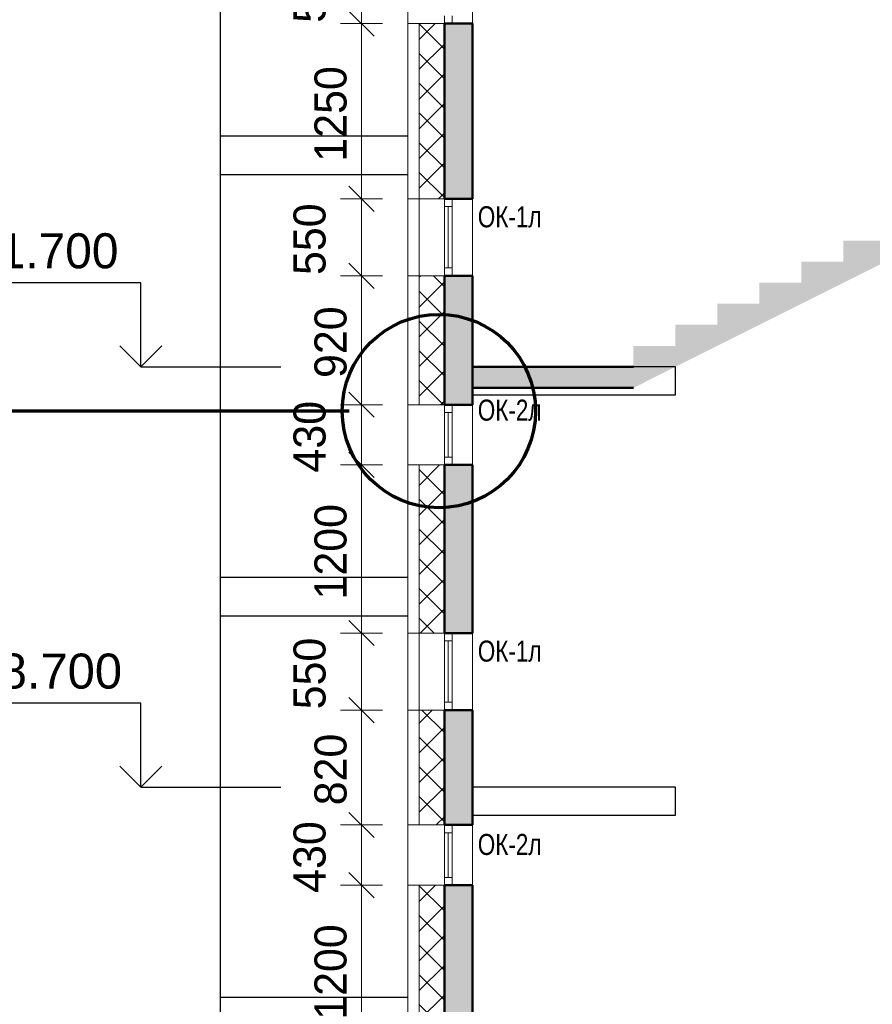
# Model space of a CAD drawing. Header units: millimetres. Extents: x 247266 to 730847, y -636031 to 10052.
# Tile 27 of 256: x 524080 to 530169, y -440541 to -433513. Entities that reach past the tile are written whole.
import ezdxf

# ---------------------------------------------------------------- set-up
doc = ezdxf.new("R2010")
doc.units = ezdxf.units.MM
for name, color, linetype, lineweight in [('A_012_ПРОЕМ', 7, 'Continuous', 25), ('Standard', 7, 'Continuous', 25), ('Двери', 7, 'Continuous', 25), ('Навесной фасад', 7, 'Continuous', 25), ('Общий01', 7, 'Continuous', 13), ('Общий02', 7, 'Continuous', 18), ('Размерная линия_ общее', 7, 'Continuous', 25), ('Стена_ бетон несущ.', 7, 'Continuous', 70)]:
    doc.layers.add(name, color=color, linetype=linetype, lineweight=lineweight)
doc.styles.add('ARIAL', font='arial.ttf')
doc.styles.add('Century Gothic', font='GOTHIC.TTF')
doc.dimstyles.new('DIMSTYLE_3', dxfattribs={"dimtxt": 229, "dimasz": 300, "dimexe": 0, "dimexo": 0, "dimgap": 114.5, "dimtad": 2, "dimdec": 0, "dimrnd": 1, "dimzin": 12, "dimdsep": 46, "dimtxsty": 'Century Gothic', "dimblk1": 'ALL_ML_STRICH', "dimblk2": 'ALL_ML_STRICH', "dimsah": 1, "dimcen": 0, "dimclrd": 256, "dimclre": 256, "dimclrt": 256, "dimadec": 0, "dimazin": 0, "dimtfac": 1, "dimtdec": 0, "dimtix": 1, "dimtmove": 2, "dimatfit": 3, "dimfxl": 0, "dimtvp": 1.2, "dimtzin": 0, "dimlwd": 0, "dimlwe": 13, "dimarcsym": 0})
doc.dimstyles.new('DIMSTYLE_8', dxfattribs={"dimtxt": 229, "dimasz": 300, "dimexe": 0, "dimexo": 0, "dimgap": 114.5, "dimtad": 2, "dimdec": 0, "dimrnd": 1, "dimzin": 12, "dimdsep": 46, "dimtxsty": 'Century Gothic', "dimblk1": 'ALL_ML_STRICH', "dimblk2": 'ALL_ML_STRICH', "dimsah": 1, "dimcen": 0, "dimclrd": 256, "dimclre": 256, "dimclrt": 256, "dimadec": 0, "dimazin": 0, "dimtfac": 1, "dimtdec": 0, "dimtix": 1, "dimtmove": 2, "dimatfit": 3, "dimfxl": 0, "dimtzin": 0, "dimlwd": 0, "dimlwe": 13, "dimarcsym": 0})
pattern_1 = [(45, (615978.7, -278424.58), (-106.06602, 106.06602), []), (135, (615978.7, -278424.58), (-106.06602, -106.06602), [])]

# ---------------------------------------------------------------- blocks, each defined once
blk = doc.blocks.new('ALL_ML_STRICH')
at = {"color": 0, "linetype": 'ByBlock', "lineweight": -2}
for p, q in [((0, -0.5), (0, 0.5)), ((-0.3, -0.3), (0.3, 0.3)), ((-1, 0), (0.5, 0))]:
    blk.add_line(p, q, dxfattribs=at)
blk = doc.blocks.new('*D646')
at = {"layer": 'DEFPOINTS', "color": 0, "ltscale": 100, "transparency": 33554687}
for p in [(526521.6, -440891.4), (526521.6, -440891.4), (526521.6, -441441.4)]:
    blk.add_point(p, dxfattribs=at)
at = {"layer": 'Размерная линия_ общее', "color": 218, "linetype": 'Continuous', "lineweight": 0, "transparency": 33554687}
for p, q in [((526521.6, -440591.4), (526521.6, -440291.4)), ((526521.6, -441441.4), (526521.6, -440891.4)), ((526521.6, -441741.4), (526521.6, -442041.4))]:
    blk.add_line(p, q, dxfattribs=at)
at = {"layer": 'Размерная линия_ общее', "color": 218, "linetype": 'Continuous', "lineweight": 13, "transparency": 33554687}
for p, q in [((526521.6, -440891.4), (526521.6, -440891.4)), ((526521.6, -441441.4), (526521.6, -441441.4))]:
    blk.add_line(p, q, dxfattribs=at)
at = {"layer": 'Размерная линия_ общее', "color": 218, "lineweight": 0, "ltscale": 100, "xscale": 300, "yscale": 300, "zscale": 300}
for p, rotation in [((526521.6, -440891.4), 270), ((526521.6, -441441.4), 90)]:
    blk.add_blockref('ALL_ML_STRICH', p, dxfattribs=dict(at, rotation=rotation))
at = {"layer": 'Размерная линия_ общее', "color": 218, "lineweight": 13, "ltscale": 100, "transparency": 33554687, "insert": (526151.3, -441180.3), "char_height": 229, "width": 490.714, "attachment_point": 5, "rotation": 90, "style": 'Century Gothic'}
blk.add_mtext('550', dxfattribs=at)
blk = doc.blocks.new('*D647')
at = {"layer": 'DEFPOINTS', "color": 0, "ltscale": 100, "transparency": 33554687}
for p in [(526521.6, -439691.4), (526521.6, -439691.4), (526521.6, -440891.4)]:
    blk.add_point(p, dxfattribs=at)
at = {"layer": 'Размерная линия_ общее', "color": 218, "linetype": 'Continuous', "lineweight": 0, "transparency": 33554687}
for p, q in [((526521.6, -439391.4), (526521.6, -439091.4)), ((526521.6, -440891.4), (526521.6, -439691.4)), ((526521.6, -441191.4), (526521.6, -441491.4))]:
    blk.add_line(p, q, dxfattribs=at)
at = {"layer": 'Размерная линия_ общее', "color": 218, "linetype": 'Continuous', "lineweight": 13, "transparency": 33554687}
for p, q in [((526521.6, -439691.4), (526521.6, -439691.4)), ((526521.6, -440891.4), (526521.6, -440891.4))]:
    blk.add_line(p, q, dxfattribs=at)
at = {"layer": 'Размерная линия_ общее', "color": 218, "lineweight": 0, "ltscale": 100, "xscale": 300, "yscale": 300, "zscale": 300}
for p, rotation in [((526521.6, -439691.4), 270), ((526521.6, -440891.4), 90)]:
    blk.add_blockref('ALL_ML_STRICH', p, dxfattribs=dict(at, rotation=rotation))
at = {"layer": 'Размерная линия_ общее', "color": 218, "lineweight": 13, "ltscale": 100, "transparency": 33554687, "insert": (526301.3, -440311.1), "char_height": 229, "width": 654.286, "attachment_point": 5, "rotation": 90, "style": 'Century Gothic'}
blk.add_mtext('1200', dxfattribs=at)
blk = doc.blocks.new('*D648')
at = {"layer": 'DEFPOINTS', "color": 0, "ltscale": 100, "transparency": 33554687}
for p in [(526521.6, -439261.4), (526521.6, -439261.4), (526521.6, -439691.4)]:
    blk.add_point(p, dxfattribs=at)
at = {"layer": 'Размерная линия_ общее', "color": 218, "linetype": 'Continuous', "lineweight": 0, "transparency": 33554687}
for p, q in [((526521.6, -438961.4), (526521.6, -438661.4)), ((526521.6, -439691.4), (526521.6, -439261.4)), ((526521.6, -439991.4), (526521.6, -440291.4))]:
    blk.add_line(p, q, dxfattribs=at)
at = {"layer": 'Размерная линия_ общее', "color": 218, "linetype": 'Continuous', "lineweight": 13, "transparency": 33554687}
for p, q in [((526521.6, -439261.4), (526521.6, -439261.4)), ((526521.6, -439691.4), (526521.6, -439691.4))]:
    blk.add_line(p, q, dxfattribs=at)
at = {"layer": 'Размерная линия_ общее', "color": 218, "lineweight": 0, "ltscale": 100, "xscale": 300, "yscale": 300, "zscale": 300}
for p, rotation in [((526521.6, -439261.4), 270), ((526521.6, -439691.4), 90)]:
    blk.add_blockref('ALL_ML_STRICH', p, dxfattribs=dict(at, rotation=rotation))
at = {"layer": 'Размерная линия_ общее', "color": 218, "lineweight": 13, "ltscale": 100, "transparency": 33554687, "insert": (526151.3, -439490.3), "char_height": 229, "width": 490.714, "attachment_point": 5, "rotation": 90, "style": 'Century Gothic'}
blk.add_mtext('430', dxfattribs=at)
blk = doc.blocks.new('*D649')
at = {"layer": 'DEFPOINTS', "color": 0, "ltscale": 100, "transparency": 33554687}
for p in [(526521.6, -438441.4), (526521.6, -438441.4), (526521.6, -439261.4)]:
    blk.add_point(p, dxfattribs=at)
at = {"layer": 'Размерная линия_ общее', "color": 218, "linetype": 'Continuous', "lineweight": 0, "transparency": 33554687}
for p, q in [((526521.6, -438141.4), (526521.6, -437841.4)), ((526521.6, -439261.4), (526521.6, -438441.4)), ((526521.6, -439561.4), (526521.6, -439861.4))]:
    blk.add_line(p, q, dxfattribs=at)
at = {"layer": 'Размерная линия_ общее', "color": 218, "linetype": 'Continuous', "lineweight": 13, "transparency": 33554687}
for p, q in [((526521.6, -438441.4), (526521.6, -438441.4)), ((526521.6, -439261.4), (526521.6, -439261.4))]:
    blk.add_line(p, q, dxfattribs=at)
at = {"layer": 'Размерная линия_ общее', "color": 218, "lineweight": 0, "ltscale": 100, "xscale": 300, "yscale": 300, "zscale": 300}
for p, rotation in [((526521.6, -438441.4), 270), ((526521.6, -439261.4), 90)]:
    blk.add_blockref('ALL_ML_STRICH', p, dxfattribs=dict(at, rotation=rotation))
at = {"layer": 'Размерная линия_ общее', "color": 218, "lineweight": 13, "ltscale": 100, "transparency": 33554687, "insert": (526301.3, -438865.3), "char_height": 229, "width": 490.714, "attachment_point": 5, "rotation": 90, "style": 'Century Gothic'}
blk.add_mtext('820', dxfattribs=at)
blk = doc.blocks.new('*D650')
at = {"layer": 'DEFPOINTS', "color": 0, "ltscale": 100, "transparency": 33554687}
for p in [(526521.6, -437891.4), (526521.6, -437891.4), (526521.6, -438441.4)]:
    blk.add_point(p, dxfattribs=at)
at = {"layer": 'Размерная линия_ общее', "color": 218, "linetype": 'Continuous', "lineweight": 0, "transparency": 33554687}
for p, q in [((526521.6, -437591.4), (526521.6, -437291.4)), ((526521.6, -438441.4), (526521.6, -437891.4)), ((526521.6, -438741.4), (526521.6, -439041.4))]:
    blk.add_line(p, q, dxfattribs=at)
at = {"layer": 'Размерная линия_ общее', "color": 218, "linetype": 'Continuous', "lineweight": 13, "transparency": 33554687}
for p, q in [((526521.6, -437891.4), (526521.6, -437891.4)), ((526521.6, -438441.4), (526521.6, -438441.4))]:
    blk.add_line(p, q, dxfattribs=at)
at = {"layer": 'Размерная линия_ общее', "color": 218, "lineweight": 0, "ltscale": 100, "xscale": 300, "yscale": 300, "zscale": 300}
for p, rotation in [((526521.6, -437891.4), 270), ((526521.6, -438441.4), 90)]:
    blk.add_blockref('ALL_ML_STRICH', p, dxfattribs=dict(at, rotation=rotation))
at = {"layer": 'Размерная линия_ общее', "color": 218, "lineweight": 13, "ltscale": 100, "transparency": 33554687, "insert": (526151.3, -438180.3), "char_height": 229, "width": 490.714, "attachment_point": 5, "rotation": 90, "style": 'Century Gothic'}
blk.add_mtext('550', dxfattribs=at)
blk = doc.blocks.new('*D651')
at = {"layer": 'DEFPOINTS', "color": 0, "ltscale": 100, "transparency": 33554687}
for p in [(526521.6, -436691.4), (526521.6, -436691.4), (526521.6, -437891.4)]:
    blk.add_point(p, dxfattribs=at)
at = {"layer": 'Размерная линия_ общее', "color": 218, "linetype": 'Continuous', "lineweight": 0, "transparency": 33554687}
for p, q in [((526521.6, -436391.4), (526521.6, -436091.4)), ((526521.6, -437891.4), (526521.6, -436691.4)), ((526521.6, -438191.4), (526521.6, -438491.4))]:
    blk.add_line(p, q, dxfattribs=at)
at = {"layer": 'Размерная линия_ общее', "color": 218, "linetype": 'Continuous', "lineweight": 13, "transparency": 33554687}
for p, q in [((526521.6, -436691.4), (526521.6, -436691.4)), ((526521.6, -437891.4), (526521.6, -437891.4))]:
    blk.add_line(p, q, dxfattribs=at)
at = {"layer": 'Размерная линия_ общее', "color": 218, "lineweight": 0, "ltscale": 100, "xscale": 300, "yscale": 300, "zscale": 300}
for p, rotation in [((526521.6, -436691.4), 270), ((526521.6, -437891.4), 90)]:
    blk.add_blockref('ALL_ML_STRICH', p, dxfattribs=dict(at, rotation=rotation))
at = {"layer": 'Размерная линия_ общее', "color": 218, "lineweight": 13, "ltscale": 100, "transparency": 33554687, "insert": (526301.3, -437311.1), "char_height": 229, "width": 654.286, "attachment_point": 5, "rotation": 90, "style": 'Century Gothic'}
blk.add_mtext('1200', dxfattribs=at)
blk = doc.blocks.new('*D652')
at = {"layer": 'DEFPOINTS', "color": 0, "ltscale": 100, "transparency": 33554687}
for p in [(526521.6, -436261.4), (526521.6, -436261.4), (526521.6, -436691.4)]:
    blk.add_point(p, dxfattribs=at)
at = {"layer": 'Размерная линия_ общее', "color": 218, "linetype": 'Continuous', "lineweight": 0, "transparency": 33554687}
for p, q in [((526521.6, -435961.4), (526521.6, -435661.4)), ((526521.6, -436691.4), (526521.6, -436261.4)), ((526521.6, -436991.4), (526521.6, -437291.4))]:
    blk.add_line(p, q, dxfattribs=at)
at = {"layer": 'Размерная линия_ общее', "color": 218, "linetype": 'Continuous', "lineweight": 13, "transparency": 33554687}
for p, q in [((526521.6, -436261.4), (526521.6, -436261.4)), ((526521.6, -436691.4), (526521.6, -436691.4))]:
    blk.add_line(p, q, dxfattribs=at)
at = {"layer": 'Размерная линия_ общее', "color": 218, "lineweight": 0, "ltscale": 100, "xscale": 300, "yscale": 300, "zscale": 300}
for p, rotation in [((526521.6, -436261.4), 270), ((526521.6, -436691.4), 90)]:
    blk.add_blockref('ALL_ML_STRICH', p, dxfattribs=dict(at, rotation=rotation))
at = {"layer": 'Размерная линия_ общее', "color": 218, "lineweight": 13, "ltscale": 100, "transparency": 33554687, "insert": (526151.3, -436490.3), "char_height": 229, "width": 490.714, "attachment_point": 5, "rotation": 90, "style": 'Century Gothic'}
blk.add_mtext('430', dxfattribs=at)
blk = doc.blocks.new('*D653')
at = {"layer": 'DEFPOINTS', "color": 0, "ltscale": 100, "transparency": 33554687}
for p in [(526521.6, -435341.4), (526521.6, -435341.4), (526521.6, -436261.4)]:
    blk.add_point(p, dxfattribs=at)
at = {"layer": 'Размерная линия_ общее', "color": 218, "linetype": 'Continuous', "lineweight": 0, "transparency": 33554687}
for p, q in [((526521.6, -435041.4), (526521.6, -434741.4)), ((526521.6, -436261.4), (526521.6, -435341.4)), ((526521.6, -436561.4), (526521.6, -436861.4))]:
    blk.add_line(p, q, dxfattribs=at)
at = {"layer": 'Размерная линия_ общее', "color": 218, "linetype": 'Continuous', "lineweight": 13, "transparency": 33554687}
for p, q in [((526521.6, -435341.4), (526521.6, -435341.4)), ((526521.6, -436261.4), (526521.6, -436261.4))]:
    blk.add_line(p, q, dxfattribs=at)
at = {"layer": 'Размерная линия_ общее', "color": 218, "lineweight": 0, "ltscale": 100, "xscale": 300, "yscale": 300, "zscale": 300}
for p, rotation in [((526521.6, -435341.4), 270), ((526521.6, -436261.4), 90)]:
    blk.add_blockref('ALL_ML_STRICH', p, dxfattribs=dict(at, rotation=rotation))
at = {"layer": 'Размерная линия_ общее', "color": 218, "lineweight": 13, "ltscale": 100, "transparency": 33554687, "insert": (526301.3, -435815.3), "char_height": 229, "width": 490.714, "attachment_point": 5, "rotation": 90, "style": 'Century Gothic'}
blk.add_mtext('920', dxfattribs=at)
blk = doc.blocks.new('*D654')
at = {"layer": 'DEFPOINTS', "color": 0, "ltscale": 100, "transparency": 33554687}
for p in [(526521.6, -434791.4), (526521.6, -434791.4), (526521.6, -435341.4)]:
    blk.add_point(p, dxfattribs=at)
at = {"layer": 'Размерная линия_ общее', "color": 218, "linetype": 'Continuous', "lineweight": 0, "transparency": 33554687}
for p, q in [((526521.6, -434491.4), (526521.6, -434191.4)), ((526521.6, -435341.4), (526521.6, -434791.4)), ((526521.6, -435641.4), (526521.6, -435941.4))]:
    blk.add_line(p, q, dxfattribs=at)
at = {"layer": 'Размерная линия_ общее', "color": 218, "linetype": 'Continuous', "lineweight": 13, "transparency": 33554687}
for p, q in [((526521.6, -434791.4), (526521.6, -434791.4)), ((526521.6, -435341.4), (526521.6, -435341.4))]:
    blk.add_line(p, q, dxfattribs=at)
at = {"layer": 'Размерная линия_ общее', "color": 218, "lineweight": 0, "ltscale": 100, "xscale": 300, "yscale": 300, "zscale": 300}
for p, rotation in [((526521.6, -434791.4), 270), ((526521.6, -435341.4), 90)]:
    blk.add_blockref('ALL_ML_STRICH', p, dxfattribs=dict(at, rotation=rotation))
at = {"layer": 'Размерная линия_ общее', "color": 218, "lineweight": 13, "ltscale": 100, "transparency": 33554687, "insert": (526151.3, -435080.3), "char_height": 229, "width": 490.714, "attachment_point": 5, "rotation": 90, "style": 'Century Gothic'}
blk.add_mtext('550', dxfattribs=at)
blk = doc.blocks.new('*D655')
at = {"layer": 'DEFPOINTS', "color": 0, "ltscale": 100, "transparency": 33554687}
for p in [(526521.6, -433541.4), (526521.6, -433541.4), (526521.6, -434791.4)]:
    blk.add_point(p, dxfattribs=at)
at = {"layer": 'Размерная линия_ общее', "color": 218, "linetype": 'Continuous', "lineweight": 0, "transparency": 33554687}
for p, q in [((526521.6, -433241.4), (526521.6, -432941.4)), ((526521.6, -434791.4), (526521.6, -433541.4)), ((526521.6, -435091.4), (526521.6, -435391.4))]:
    blk.add_line(p, q, dxfattribs=at)
at = {"layer": 'Размерная линия_ общее', "color": 218, "linetype": 'Continuous', "lineweight": 13, "transparency": 33554687}
for p, q in [((526521.6, -433541.4), (526521.6, -433541.4)), ((526521.6, -434791.4), (526521.6, -434791.4))]:
    blk.add_line(p, q, dxfattribs=at)
at = {"layer": 'Размерная линия_ общее', "color": 218, "lineweight": 0, "ltscale": 100, "xscale": 300, "yscale": 300, "zscale": 300}
for p, rotation in [((526521.6, -433541.4), 270), ((526521.6, -434791.4), 90)]:
    blk.add_blockref('ALL_ML_STRICH', p, dxfattribs=dict(at, rotation=rotation))
at = {"layer": 'Размерная линия_ общее', "color": 218, "lineweight": 13, "ltscale": 100, "transparency": 33554687, "insert": (526301.3, -434186.1), "char_height": 229, "width": 654.286, "attachment_point": 5, "rotation": 90, "style": 'Century Gothic'}
blk.add_mtext('1250', dxfattribs=at)
blk = doc.blocks.new('*D656')
at = {"layer": 'DEFPOINTS', "color": 0, "ltscale": 100, "transparency": 33554687}
for p in [(526521.6, -432991.4), (526521.6, -432991.4), (526521.6, -433541.4)]:
    blk.add_point(p, dxfattribs=at)
at = {"layer": 'Размерная линия_ общее', "color": 218, "linetype": 'Continuous', "lineweight": 0, "transparency": 33554687}
for p, q in [((526521.6, -432691.4), (526521.6, -432391.4)), ((526521.6, -433541.4), (526521.6, -432991.4)), ((526521.6, -433841.4), (526521.6, -434141.4))]:
    blk.add_line(p, q, dxfattribs=at)
at = {"layer": 'Размерная линия_ общее', "color": 218, "linetype": 'Continuous', "lineweight": 13, "transparency": 33554687}
for p, q in [((526521.6, -432991.4), (526521.6, -432991.4)), ((526521.6, -433541.4), (526521.6, -433541.4))]:
    blk.add_line(p, q, dxfattribs=at)
at = {"layer": 'Размерная линия_ общее', "color": 218, "lineweight": 0, "ltscale": 100, "xscale": 300, "yscale": 300, "zscale": 300}
for p, rotation in [((526521.6, -432991.4), 270), ((526521.6, -433541.4), 90)]:
    blk.add_blockref('ALL_ML_STRICH', p, dxfattribs=dict(at, rotation=rotation))
at = {"layer": 'Размерная линия_ общее', "color": 218, "lineweight": 13, "ltscale": 100, "transparency": 33554687, "insert": (526151.3, -433280.3), "char_height": 229, "width": 490.714, "attachment_point": 5, "rotation": 90, "style": 'Century Gothic'}
blk.add_mtext('550', dxfattribs=at)
blk = doc.blocks.new('*D657')
at = {"layer": 'DEFPOINTS', "color": 0, "ltscale": 100, "transparency": 33554687}
for p in [(526521.6, -432191.4), (526521.6, -432191.4), (526521.6, -432991.4)]:
    blk.add_point(p, dxfattribs=at)
at = {"layer": 'Размерная линия_ общее', "color": 218, "linetype": 'Continuous', "lineweight": 0, "transparency": 33554687}
for p, q in [((526521.6, -431891.4), (526521.6, -431591.4)), ((526521.6, -432991.4), (526521.6, -432191.4)), ((526521.6, -433291.4), (526521.6, -433591.4))]:
    blk.add_line(p, q, dxfattribs=at)
at = {"layer": 'Размерная линия_ общее', "color": 218, "linetype": 'Continuous', "lineweight": 13, "transparency": 33554687}
for p, q in [((526521.6, -432191.4), (526521.6, -432191.4)), ((526521.6, -432991.4), (526521.6, -432991.4))]:
    blk.add_line(p, q, dxfattribs=at)
at = {"layer": 'Размерная линия_ общее', "color": 218, "lineweight": 0, "ltscale": 100, "xscale": 300, "yscale": 300, "zscale": 300}
for p, rotation in [((526521.6, -432191.4), 270), ((526521.6, -432991.4), 90)]:
    blk.add_blockref('ALL_ML_STRICH', p, dxfattribs=dict(at, rotation=rotation))
at = {"layer": 'Размерная линия_ общее', "color": 218, "lineweight": 13, "ltscale": 100, "transparency": 33554687, "insert": (526301.3, -432605.3), "char_height": 229, "width": 490.714, "attachment_point": 5, "rotation": 90, "style": 'Century Gothic'}
blk.add_mtext('800', dxfattribs=at)
blk = doc.blocks.new('COMPLEX_ELEVATIONDIM_1')
at = {"layer": 'Размерная линия_ общее', "color": 7, "linetype": 'Continuous', "lineweight": 25, "transparency": 33554687}
for p, q in [((-91034.2, -156966.8), (-92234.2, -156966.8)), ((-91034.2, -157566.8), (-91034.2, -156966.8)), ((-91034.2, -157566.8), (-91184.2, -157416.8)), ((-91034.2, -157566.8), (-90884.2, -157416.8)), ((-91034.2, -157566.8), (-91034.2, -157566.8)), ((-91034.2, -157566.8), (-91034.2, -157566.8)), ((-91034.2, -157566.8), (-90034.2, -157566.8)), ((-91034.2, -157566.8), (-91034.2, -157566.8)), ((-91034.2, -157566.8), (-91034.2, -157566.8)), ((-91034.2, -159966.8), (-92234.2, -159966.8)), ((-91034.2, -160566.8), (-91034.2, -159966.8)), ((-91034.2, -160566.8), (-91184.2, -160416.8)), ((-91034.2, -160566.8), (-90884.2, -160416.8)), ((-91034.2, -160566.8), (-91034.2, -160566.8)), ((-91034.2, -160566.8), (-91034.2, -160566.8)), ((-91034.2, -160566.8), (-90034.2, -160566.8)), ((-91034.2, -160566.8), (-91034.2, -160566.8)), ((-91034.2, -160566.8), (-91034.2, -160566.8))]:
    blk.add_line(p, q, dxfattribs=at)
at = {"layer": 'Размерная линия_ общее', "color": 7, "linetype": 'Continuous', "lineweight": 25, "transparency": 33554687, "char_height": 250, "attachment_point": 7, "style": 'ARIAL'}
for s, insert, width in [('\\W0.98;+41.700', (-92439.6, -156866.8), 1394.594), ('\\W1.00;+38.700', (-92439.6, -159866.8), 1396.45)]:
    blk.add_mtext(s, dxfattribs=dict(at, insert=insert, width=width))

msp = doc.modelspace()

# ---------------------------------------------------------------- hatches: boundary and pattern name
at = {"layer": 'Навесной фасад', "linetype": 'Continuous', "lineweight": 18, "transparency": 33554687}
h = msp.add_hatch(dxfattribs=at)
h.set_pattern_fill('__________6', color=256, scale=100, style=0, pattern_type=2)
h.set_pattern_definition(pattern_1)
h.paths.add_polyline_path([(527113.16, -434791.38), (527113.16, -433541.38), (526933.16, -433541.38), (526933.16, -434791.38)], flags=0)
h = msp.add_hatch(dxfattribs=at)
h.set_pattern_fill('__________6', color=256, scale=100, style=0, pattern_type=2)
h.set_pattern_definition(pattern_1)
h.paths.add_polyline_path([(527113.16, -436261.38), (527113.16, -435341.38), (526933.16, -435341.38), (526933.16, -436261.38)], flags=0)
h = msp.add_hatch(dxfattribs=at)
h.set_pattern_fill('__________6', color=256, scale=100, style=0, pattern_type=2)
h.set_pattern_definition(pattern_1)
h.paths.add_polyline_path([(527113.16, -437891.38), (527113.16, -436691.38), (526933.16, -436691.38), (526933.16, -437891.38)], flags=0)
h = msp.add_hatch(dxfattribs=at)
h.set_pattern_fill('__________6', color=256, scale=100, style=0, pattern_type=2)
h.set_pattern_definition(pattern_1)
h.paths.add_polyline_path([(526933.16, -439261.38), (527113.16, -439261.38), (527113.16, -438441.38), (526933.16, -438441.38)], flags=0)
h = msp.add_hatch(dxfattribs=at)
h.set_pattern_fill('__________6', color=256, scale=100, style=0, pattern_type=2)
h.set_pattern_definition(pattern_1)
h.paths.add_polyline_path([(527113.16, -440891.38), (527113.16, -439691.38), (526933.16, -439691.38), (526933.16, -440891.38)], flags=0)
at = {"layer": 'Общий01', "linetype": 'Continuous', "lineweight": 50, "transparency": 33554687}
msp.add_hatch(color=256, dxfattribs=at).paths.add_polyline_path([(531163.16, -434641.38), (530863.16, -434641.38), (530863.16, -434791.38), (530563.16, -434791.38), (530563.16, -434941.38), (530263.16, -434941.38), (530263.16, -435091.38), (529963.16, -435091.38), (529963.16, -435241.38), (529663.16, -435241.38), (529663.16, -435391.38), (529363.16, -435391.38), (529363.16, -435541.38), (529063.16, -435541.38), (529063.16, -435691.38), (528763.16, -435691.38), (528763.16, -435841.38), (528463.16, -435841.38), (528463.16, -435991.38), (527313.16, -435991.38), (527313.16, -436141.38), (528463.16, -436141.38), (531463.16, -434641.38), (531463.16, -434491.38), (531163.16, -434491.38)])
at = {"layer": 'Стена_ бетон несущ.', "linetype": 'Continuous', "lineweight": 25, "transparency": 33554687}
for points in [[(527113.16, -433541.38), (527113.16, -434791.38), (527313.16, -434791.38), (527313.16, -433541.38)], [(527113.16, -435341.38), (527113.16, -436261.38), (527313.16, -436261.38), (527313.16, -435341.38)], [(527313.16, -436691.38), (527113.16, -436691.38), (527113.16, -437891.38), (527313.16, -437891.38)], [(527113.16, -438441.38), (527113.16, -439261.38), (527313.16, -439261.38), (527313.16, -438441.38)], [(527113.16, -439691.38), (527113.16, -440891.38), (527313.16, -440891.38), (527313.16, -439691.38)]]:
    msp.add_hatch(color=256, dxfattribs=at).paths.add_polyline_path(points)

# ---------------------------------------------------------------- linework, layer by layer
at = {"layer": 'A_012_ПРОЕМ', "linetype": 'Continuous', "lineweight": 50, "transparency": 33554687}
for p, q in [((527169.16, -433541.38), (527113.16, -433541.38)), ((527113.16, -433541.38), (527113.16, -434791.38)), ((527313.16, -433541.38), (527169.16, -433541.38)), ((527313.16, -434791.38), (527313.16, -433541.38)), ((527113.16, -434791.38), (527169.16, -434791.38)), ((527169.16, -434791.38), (527313.16, -434791.38)), ((527169.16, -435341.38), (527113.16, -435341.38)), ((527113.16, -435341.38), (527113.16, -436261.38)), ((527313.16, -435341.38), (527169.16, -435341.38)), ((527313.16, -436261.38), (527313.16, -435341.38)), ((527113.16, -436261.38), (527169.16, -436261.38)), ((527169.16, -436261.38), (527313.16, -436261.38)), ((527169.16, -436691.38), (527113.16, -436691.38)), ((527113.16, -436691.38), (527113.16, -437891.38)), ((527313.16, -436691.38), (527169.16, -436691.38)), ((527313.16, -437891.38), (527313.16, -436691.38)), ((527113.16, -437891.38), (527169.16, -437891.38)), ((527169.16, -437891.38), (527113.16, -437891.38)), ((527169.16, -437891.38), (527313.16, -437891.38)), ((527169.16, -438441.38), (527113.16, -438441.38)), ((527113.16, -438441.38), (527113.16, -439261.38)), ((527313.16, -438441.38), (527169.16, -438441.38)), ((527313.16, -439261.38), (527313.16, -438441.38)), ((527113.16, -439261.38), (527169.16, -439261.38)), ((527169.16, -439261.38), (527313.16, -439261.38)), ((527169.16, -439691.38), (527113.16, -439691.38)), ((527113.16, -439691.38), (527113.16, -440891.38)), ((527313.16, -439691.38), (527169.16, -439691.38)), ((527313.16, -440891.38), (527313.16, -439691.38))]:
    msp.add_line(p, q, dxfattribs=at)
at = {"layer": 'Standard', "linetype": 'Continuous', "lineweight": 25, "transparency": 33554687}
for p, q in [((525513.16, -473751.38), (525513.16, -429191.38)), ((525513.16, -434341.38), (526853.16, -434341.38)), ((526853.16, -434621.38), (525513.16, -434621.38)), ((526853.16, -434621.38), (525513.16, -434621.38)), ((525513.16, -437491.38), (526853.16, -437491.38)), ((526853.16, -437771.38), (525513.16, -437771.38)), ((526853.16, -437771.38), (525513.16, -437771.38)), ((525513.16, -440491.38), (526853.16, -440491.38))]:
    msp.add_line(p, q, dxfattribs=at)
at = {"layer": 'Standard', "linetype": 'Continuous', "lineweight": 13, "transparency": 33554687}
for p, q in [((527113.16, -433485.38), (527113.16, -433541.38)), ((527169.16, -433541.38), (527169.16, -433485.38)), ((527113.16, -434791.38), (527113.16, -434847.38)), ((527169.16, -434847.38), (527169.16, -434791.38)), ((527113.16, -434847.38), (527169.16, -434847.38)), ((527113.16, -434847.38), (527113.16, -435285.38)), ((527141.16, -434847.38), (527141.16, -435285.38)), ((527169.16, -435285.38), (527169.16, -434847.38)), ((527113.16, -435285.38), (527113.16, -435341.38)), ((527169.16, -435285.38), (527113.16, -435285.38)), ((527169.16, -435341.38), (527169.16, -435285.38)), ((527113.16, -436261.38), (527113.16, -436317.38)), ((527169.16, -436317.38), (527169.16, -436261.38)), ((527113.16, -436317.38), (527169.16, -436317.38)), ((527113.16, -436317.38), (527113.16, -436635.38)), ((527141.16, -436317.38), (527141.16, -436635.38)), ((527169.16, -436635.38), (527169.16, -436317.38)), ((527113.16, -436635.38), (527113.16, -436691.38)), ((527169.16, -436635.38), (527113.16, -436635.38)), ((527169.16, -436691.38), (527169.16, -436635.38)), ((527113.16, -437891.38), (527113.16, -437947.38)), ((527169.16, -437947.38), (527169.16, -437891.38)), ((527113.16, -437947.38), (527169.16, -437947.38)), ((527113.16, -437947.38), (527113.16, -438385.38)), ((527141.16, -437947.38), (527141.16, -438385.38)), ((527169.16, -438385.38), (527169.16, -437947.38)), ((527113.16, -438385.38), (527113.16, -438441.38)), ((527169.16, -438385.38), (527113.16, -438385.38)), ((527169.16, -438441.38), (527169.16, -438385.38)), ((527113.16, -439261.38), (527113.16, -439317.38)), ((527113.16, -439317.38), (527169.16, -439317.38)), ((527113.16, -439317.38), (527113.16, -439635.38)), ((527141.16, -439317.38), (527141.16, -439635.38)), ((527169.16, -439317.38), (527169.16, -439261.38)), ((527169.16, -439635.38), (527169.16, -439317.38)), ((527113.16, -439635.38), (527113.16, -439691.38)), ((527169.16, -439635.38), (527113.16, -439635.38)), ((527169.16, -439691.38), (527169.16, -439635.38))]:
    msp.add_line(p, q, dxfattribs=at)
at = {"layer": 'Навесной фасад', "linetype": 'Continuous', "lineweight": 13, "transparency": 33554687}
for p, q in [((526853.16, -429191.38), (526853.16, -469261.38)), ((527313.16, -432991.38), (527313.16, -433541.38)), ((526873.16, -433541.38), (526853.16, -433541.38)), ((526933.16, -433541.38), (526873.16, -433541.38)), ((527113.16, -433541.38), (526933.16, -433541.38)), ((526933.16, -433541.38), (526933.16, -436261.38)), ((526853.16, -434791.38), (526873.16, -434791.38)), ((526873.16, -434791.38), (526933.16, -434791.38)), ((526933.16, -434791.38), (527113.16, -434791.38)), ((527313.16, -434791.38), (527313.16, -435341.38)), ((526873.16, -435341.38), (526853.16, -435341.38)), ((526933.16, -435341.38), (526873.16, -435341.38)), ((527113.16, -435341.38), (526933.16, -435341.38)), ((526853.16, -436261.38), (526873.16, -436261.38)), ((526873.16, -436261.38), (526933.16, -436261.38)), ((526933.16, -436261.38), (527113.16, -436261.38)), ((527313.16, -436261.38), (527313.16, -436691.38)), ((526873.16, -436691.38), (526853.16, -436691.38)), ((526933.16, -436691.38), (526873.16, -436691.38)), ((527113.16, -436691.38), (526933.16, -436691.38)), ((526933.16, -436691.38), (526933.16, -439261.38)), ((526853.16, -437891.38), (526873.16, -437891.38)), ((526873.16, -437891.38), (526853.16, -437891.38)), ((526873.16, -437891.38), (526933.16, -437891.38)), ((526933.16, -437891.38), (526873.16, -437891.38)), ((526933.16, -437891.38), (527113.16, -437891.38)), ((527113.16, -437891.38), (526933.16, -437891.38)), ((527313.16, -437891.38), (527313.16, -438441.38)), ((526873.16, -438441.38), (526853.16, -438441.38)), ((526933.16, -438441.38), (526873.16, -438441.38)), ((527113.16, -438441.38), (526933.16, -438441.38)), ((526853.16, -439261.38), (526873.16, -439261.38)), ((526873.16, -439261.38), (526933.16, -439261.38)), ((526933.16, -439261.38), (527113.16, -439261.38)), ((527313.16, -439261.38), (527313.16, -439691.38)), ((526873.16, -439691.38), (526853.16, -439691.38)), ((526933.16, -439691.38), (526873.16, -439691.38)), ((527113.16, -439691.38), (526933.16, -439691.38)), ((526933.16, -439691.38), (526933.16, -440891.38))]:
    msp.add_line(p, q, dxfattribs=at)
at = {"layer": 'Общий01', "linetype": 'Continuous', "lineweight": 50, "transparency": 33554687}
for p, q in [((528463.16, -435991.38), (527313.16, -435991.38)), ((528463.16, -436141.38), (527313.16, -436141.38))]:
    msp.add_line(p, q, dxfattribs=at)
at = {"layer": 'Общий01', "linetype": 'Continuous', "lineweight": 70, "transparency": 33554687}
msp.add_line((526433.77, -436306.54), (522007.8, -436306.54), dxfattribs=at)
msp.add_circle((527073.8, -436306.54), 690.03, dxfattribs=at)
at = {"layer": 'Общий02', "linetype": 'Continuous', "lineweight": 25, "transparency": 33554687}
for points in [[(528763.16, -435991.38), (527313.16, -435991.38), (527313.16, -436191.38), (528763.16, -436191.38), (528763.16, -435991.38)], [(528763.16, -438991.38), (527313.16, -438991.38), (527313.16, -439191.38), (528763.16, -439191.38), (528763.16, -438991.38)]]:
    msp.add_lwpolyline(points, close=True, dxfattribs=at)

# ---------------------------------------------------------------- block references
at = {"layer": 'Размерная линия_ общее', "linetype": 'Continuous', "lineweight": 25, "transparency": 33554687}
msp.add_blockref('COMPLEX_ELEVATIONDIM_1', (615978.7, -278424.58), dxfattribs=at)

# ---------------------------------------------------------------- texts
at = {"layer": 'Двери', "linetype": 'Continuous', "lineweight": 13, "transparency": 33554687, "char_height": 150, "width": 544, "attachment_point": 7, "style": 'Century Gothic'}
for s, insert in [('\\W0.80;ОК-1л', (527351.69, -434997.35)), ('\\W0.80;ОК-2л', (527351.69, -436377.35)), ('\\W0.80;ОК-1л', (527351.69, -438097.35)), ('\\W0.80;ОК-2л', (527351.69, -439477.35))]:
    msp.add_mtext(s, dxfattribs=dict(at, insert=insert))

# ---------------------------------------------------------------- dimensions: what is measured, and where the dimension line sits
at = {"layer": 'Размерная линия_ общее', "linetype": 'Continuous', "lineweight": 13, "transparency": 33554687}
for base, p1, p2, dimstyle, picture, middle in [((526521.59, -432191.38), (526521.59, -432991.38), (526521.59, -432191.38), 'DIMSTYLE_8', '*D657', (526301.33, -432605.27)), ((526521.59, -432991.38), (526521.59, -433541.38), (526521.59, -432991.38), 'DIMSTYLE_8', '*D656', (526151.33, -433280.27)), ((526521.59, -433541.38), (526521.59, -434791.38), (526521.59, -433541.38), 'DIMSTYLE_8', '*D655', (526301.33, -434186.13)), ((526521.59, -434791.38), (526521.59, -435341.38), (526521.59, -434791.38), 'DIMSTYLE_8', '*D654', (526151.33, -435080.27)), ((526521.59, -435341.38), (526521.59, -436261.38), (526521.59, -435341.38), 'DIMSTYLE_8', '*D653', (526301.33, -435815.27)), ((526521.59, -436261.38), (526521.59, -436691.38), (526521.59, -436261.38), 'DIMSTYLE_3', '*D652', (526151.33, -436490.27)), ((526521.59, -436691.38), (526521.59, -437891.38), (526521.59, -436691.38), 'DIMSTYLE_8', '*D651', (526301.33, -437311.13)), ((526521.59, -437891.38), (526521.59, -438441.38), (526521.59, -437891.38), 'DIMSTYLE_8', '*D650', (526151.33, -438180.27)), ((526521.59, -438441.38), (526521.59, -439261.38), (526521.59, -438441.38), 'DIMSTYLE_8', '*D649', (526301.33, -438865.27)), ((526521.59, -439261.38), (526521.59, -439691.38), (526521.59, -439261.38), 'DIMSTYLE_3', '*D648', (526151.33, -439490.27)), ((526521.59, -439691.38), (526521.59, -440891.38), (526521.59, -439691.38), 'DIMSTYLE_8', '*D647', (526301.33, -440311.13)), ((526521.59, -440891.38), (526521.59, -441441.38), (526521.59, -440891.38), 'DIMSTYLE_8', '*D646', (526151.33, -441180.27))]:
    dim = msp.add_linear_dim(base=base, p1=p1, p2=p2, angle=90, dimstyle=dimstyle, override={"dimpost": '<>', "dimclrd": 218, "dimclre": 218, "dimclrt": 218, "dimlwd": 0, "dimlwe": 13}, dxfattribs=at)
    dim.commit()
    dim.dimension.update_dxf_attribs({"geometry": picture, "text_midpoint": middle, "dimtype": 160})

doc.saveas('drawing.dxf')
